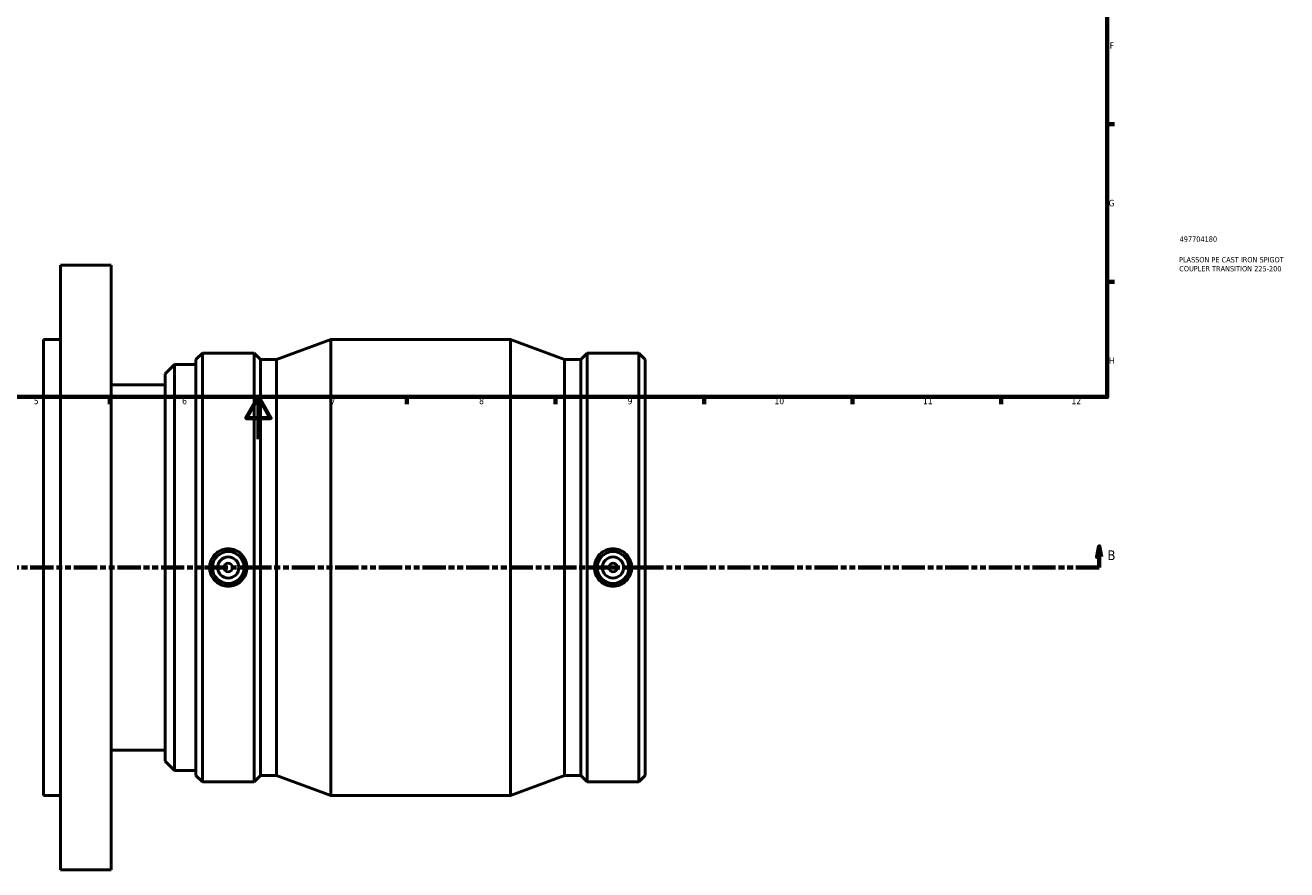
# Model space of a CAD drawing. Header units: millimetres. Extents: x -151 to 1153, y -665 to 1071.
# Tile 3 of 7: x 310 to 906, y -203 to 195. Entities that reach past the tile are written whole.
import ezdxf

# ---------------------------------------------------------------- set-up
doc = ezdxf.new("R2010")
doc.units = ezdxf.units.MM
doc.linetypes.add('DOUBLE_DASH_CHAIN', pattern=[1.2403, 0.6614, -0.0827, 0.1654, -0.0827, 0.1654, -0.0827])
for name, color, linetype, lineweight in [('Border (ANSI)', 7, 'Continuous', 70), ('Section Line (ANSI)', 7, 'DOUBLE_DASH_CHAIN', 70), ('Title (ISO)', 7, 'Continuous', 50), ('Visible (ANSI)', 7, 'Continuous', 50)]:
    doc.layers.add(name, color=color, linetype=linetype, lineweight=lineweight)
doc.styles.add('Label Text (ANSI)', font='tahoma.ttf')
doc.styles.add('Note Text (ANSI)', font='tahoma.ttf')
doc.styles.add('Note Text (ISO)', font='tahoma.ttf')

# ---------------------------------------------------------------- blocks, each defined once
blk = doc.blocks.new('Borders Default Border')
at = {"layer": 'Border (ANSI)'}
for p, q in [((821, 148.5), (824.45, 148.5)), ((821, 74.25), (824.45, 74.25)), ((350.42, 20), (350.42, 16.55)), ((490.58, 20), (490.58, 16.55)), ((560.67, 20), (560.67, 16.55)), ((630.75, 20), (630.75, 16.55)), ((700.83, 20), (700.83, 16.55)), ((770.92, 20), (770.92, 16.55))]:
    blk.add_line(p, q, dxfattribs=at)
at = {"layer": 'Border (ANSI)', "flags": 128}
for points in [[(20, 20), (20, 574), (821, 574), (821, 20), (20, 20)], [(420.5, 0), (420.5, 20), (414.73, 10), (426.27, 10), (420.5, 20)]]:
    blk.add_lwpolyline(points, dxfattribs=at)
at = {"layer": 'Border (ANSI)', "attachment_point": 7, "style": 'Note Text (ANSI)'}
for s, insert, char_height in [('F', (822.14, 184.1), 3.05), ('G', (821.66, 109.79), 3.05), ('H', (821.81, 35.6), 3.05), ('5', (314.48, 16.49), 3.05), ('6', (384.49, 16.49), 3.05), ('7', (454.6, 16.55), 3.05), ('8', (524.63, 16.48), 3.05), ('9', (594.7, 16.49), 3.05), ('10', (663.96, 16.49), 3.048), ('11', (734.04, 16.55), 3.048), ('12', (804.13, 16.55), 3.048)]:
    blk.add_mtext(s, dxfattribs=dict(at, insert=insert, char_height=char_height))
blk = doc.blocks.new('Title Blocks ISO')
at = {"layer": 'Title (ISO)', "color": 232, "true_color": 0xca0064, "style": 'Note Text (ISO)'}
for tag, p in [('PART_NUMBER_001', (34.16, 73.13)), ('DESCRIPTION_001', (33.84, 63.4)), ('DESCRIPTION_002', (33.98, 59.18))]:
    blk.add_attdef(tag, p, '', height=2.5, dxfattribs=at)
blk = doc.blocks.new('2dTransSection0')
at = {"layer": 'Section Line (ANSI)', "linetype": 'Continuous'}
for p, q in [((251.2, -50.47), (250.2, -55.47)), ((251.2, -55.47), (251.2, -50.47)), ((252.2, -55.47), (251.2, -50.47)), ((817.19, -50.47), (816.19, -55.47)), ((817.19, -55.47), (817.19, -50.47)), ((818.19, -55.47), (817.19, -50.47)), ((250.2, -55.47), (252.2, -55.47)), ((251.2, -60.47), (251.2, -55.47)), ((816.19, -55.47), (818.19, -55.47)), ((817.19, -60.47), (817.19, -55.47)), ((251.2, -60.47), (262.15, -60.47)), ((806.23, -60.47), (817.19, -60.47))]:
    blk.add_line(p, q, dxfattribs=at)
at = {"layer": 'Section Line (ANSI)', "linetype": 'DOUBLE_DASH_CHAIN', "ltscale": 16.574163}
blk.add_line((251.2, -60.47), (817.19, -60.47), dxfattribs=at)
at = {"layer": 'Section Line (ANSI)', "linetype": 'Continuous', "flags": 128}
for points in [[(252.2, -55.47), (251.2, -50.47), (250.2, -55.47), (252.2, -55.47)], [(818.19, -55.47), (817.19, -50.47), (816.19, -55.47), (818.19, -55.47)]]:
    blk.add_lwpolyline(points, dxfattribs=at)
at = {"layer": 'Section Line (ANSI)'}
for points in [[(252.2, -55.47), (251.2, -50.47), (250.2, -55.47), (252.2, -55.47)], [(818.19, -55.47), (817.19, -50.47), (816.19, -55.47), (818.19, -55.47)]]:
    blk.add_solid(points, dxfattribs=at)
at = {"layer": 'Section Line (ANSI)', "char_height": 4.57, "attachment_point": 7, "style": 'Label Text (ANSI)'}
for insert in [(244.45, -56.97), (821.15, -56.97)]:
    blk.add_mtext('B', dxfattribs=dict(at, insert=insert))

msp = doc.modelspace()

# ---------------------------------------------------------------- linework, layer by layer
at = {"layer": 'Visible (ANSI)'}
for p, q in [((327.0312, -202.9712), (327.0312, 82.0288)), ((327.0312, 82.0288), (351.0312, 82.0288)), ((351.0312, -202.9712), (351.0312, 82.0288)), ((319.0312, -167.9712), (319.0312, 47.0288)), ((319.0312, 47.0288), (327.0312, 47.0288)), ((429.0937, 37.5473), (454.6312, 47.0288)), ((454.6312, -167.9712), (454.6312, 47.0288)), ((454.6312, 47.0288), (539.4312, 47.0288)), ((539.4312, -167.9712), (539.4312, 47.0288)), ((564.9687, 37.5473), (539.4312, 47.0288)), ((391.0312, 37.5473), (394.0627, 40.5788)), ((391.0312, -158.4897), (391.0312, 37.5473)), ((394.0627, -161.5212), (394.0627, 40.5788)), ((394.0627, 40.5788), (418.4497, 40.5788)), ((418.4497, -161.5212), (418.4497, 40.5788)), ((421.4812, 37.5473), (418.4497, 40.5788)), ((421.4812, -158.4897), (421.4812, 37.5473)), ((421.4812, 37.5473), (429.0937, 37.5473)), ((429.0937, -158.4897), (429.0937, 37.5473)), ((564.9687, -158.4897), (564.9687, 37.5473)), ((564.9687, 37.5473), (572.5812, 37.5473)), ((572.5812, 37.5473), (575.6127, 40.5788)), ((572.5812, -158.4897), (572.5812, 37.5473)), ((575.6127, -161.5212), (575.6127, 40.5788)), ((575.6127, 40.5788), (599.9997, 40.5788)), ((599.9997, -161.5212), (599.9997, 40.5788)), ((603.0312, 37.5473), (599.9997, 40.5788)), ((603.0312, -158.4897), (603.0312, 37.5473)), ((376.5312, 30.9038), (380.8312, 35.2038)), ((376.5312, -151.8462), (376.5312, 30.9038)), ((380.8312, 35.2038), (380.8312, -156.1462)), ((380.8312, 35.2038), (390.9312, 35.2038)), ((390.9312, -156.1462), (390.9312, 35.2038)), ((351.0312, 25.6363), (376.5312, 25.6363)), ((390.9312, 29.5288), (391.0312, 29.5288)), ((351.0312, -146.5787), (376.5312, -146.5787)), ((376.5312, -151.8462), (380.8312, -156.1462)), ((390.9312, -150.4712), (391.0312, -150.4712)), ((380.8312, -156.1462), (390.9312, -156.1462)), ((391.0312, -158.4897), (394.0627, -161.5212)), ((421.4812, -158.4897), (418.4497, -161.5212)), ((421.4812, -158.4897), (429.0937, -158.4897)), ((429.0937, -158.4897), (454.6312, -167.9712)), ((564.9687, -158.4897), (539.4312, -167.9712)), ((564.9687, -158.4897), (572.5812, -158.4897)), ((572.5812, -158.4897), (575.6127, -161.5212)), ((603.0312, -158.4897), (599.9997, -161.5212)), ((394.0627, -161.5212), (418.4497, -161.5212)), ((575.6127, -161.5212), (599.9997, -161.5212)), ((319.0312, -167.9712), (327.0312, -167.9712)), ((454.6312, -167.9712), (539.4312, -167.9712)), ((327.0312, -202.9712), (351.0312, -202.9712))]:
    msp.add_line(p, q, dxfattribs=at)
for centre, radius in [((406.2562, -60.4712), 7.5), ((587.8062, -60.4712), 7.5), ((406.2562, -60.4712), 5), ((406.2562, -60.4712), 2), ((587.8062, -60.4712), 5), ((587.8062, -60.4712), 2)]:
    msp.add_circle(centre, radius, dxfattribs=at)
for points in [[(406.2562, -51.6293), (407.3654, -51.6293), (408.5476, -51.8525), (410.7201, -52.7581), (411.7105, -53.4404), (413.2721, -55.0117), (413.9479, -56.0052), (414.844, -58.1808), (415.0642, -59.363), (415.0642, -61.5794), (414.844, -62.7616), (413.9479, -64.9372), (413.2721, -65.9308), (411.7105, -67.502), (410.7201, -68.1843), (408.5476, -69.0899), (407.3654, -69.3131), (405.147, -69.3131), (403.9648, -69.0899), (401.7923, -68.1843), (400.8019, -67.502), (399.2404, -65.9308), (398.5645, -64.9372), (397.6685, -62.7616), (397.4483, -61.5794), (397.4483, -59.363), (397.6685, -58.1808), (398.5645, -56.0052), (399.2404, -55.0117), (400.8019, -53.4404), (401.7923, -52.7581), (403.9648, -51.8525), (405.147, -51.6293), (406.2562, -51.6293)], [(587.8062, -69.3131), (586.697, -69.3131), (585.5148, -69.0899), (583.3423, -68.1843), (582.3519, -67.502), (580.7904, -65.9308), (580.1145, -64.9372), (579.2185, -62.7616), (578.9983, -61.5794), (578.9983, -59.363), (579.2185, -58.1808), (580.1145, -56.0052), (580.7904, -55.0117), (582.3519, -53.4404), (583.3423, -52.7581), (585.5148, -51.8525), (586.697, -51.6293), (588.9154, -51.6293), (590.0976, -51.8525), (592.2701, -52.7581), (593.2605, -53.4404), (594.8221, -55.0117), (595.4979, -56.0052), (596.394, -58.1808), (596.6142, -59.363), (596.6142, -61.5794), (596.394, -62.7616), (595.4979, -64.9372), (594.8221, -65.9308), (593.2605, -67.502), (592.2701, -68.1843), (590.0976, -69.0899), (588.9154, -69.3131), (587.8062, -69.3131)]]:
    msp.add_open_spline(points, degree=3, knots=[0, 0, 0, 0, 0.33275249, 0.33275249, 0.66550497, 0.66550497, 0.99796393, 0.99796393, 1.33042289, 1.33042289, 1.66288185, 1.66288185, 1.99534082, 1.99534082, 2.3280933, 2.3280933, 2.66084579, 2.66084579, 2.99359827, 2.99359827, 3.32635076, 3.32635076, 3.65880972, 3.65880972, 3.99126868, 3.99126868, 4.32372764, 4.32372764, 4.6561866, 4.6561866, 4.98893909, 4.98893909, 5.32169157, 5.32169157, 5.32169157, 5.32169157], dxfattribs=at)

# ---------------------------------------------------------------- block references
msp.add_blockref('Borders Default Border', (0, 0))
msp.add_blockref('Title Blocks ISO', (821, 20)).add_auto_attribs({'PART_NUMBER_001': '497704180', 'DESCRIPTION_001': 'PLASSON PE CAST IRON SPIGOT', 'DESCRIPTION_002': 'COUPLER TRANSITION 225-200'})
at = {"layer": 'Section Line (ANSI)'}
msp.add_blockref('2dTransSection0', (0, 0), dxfattribs=at)

doc.saveas('drawing.dxf')
